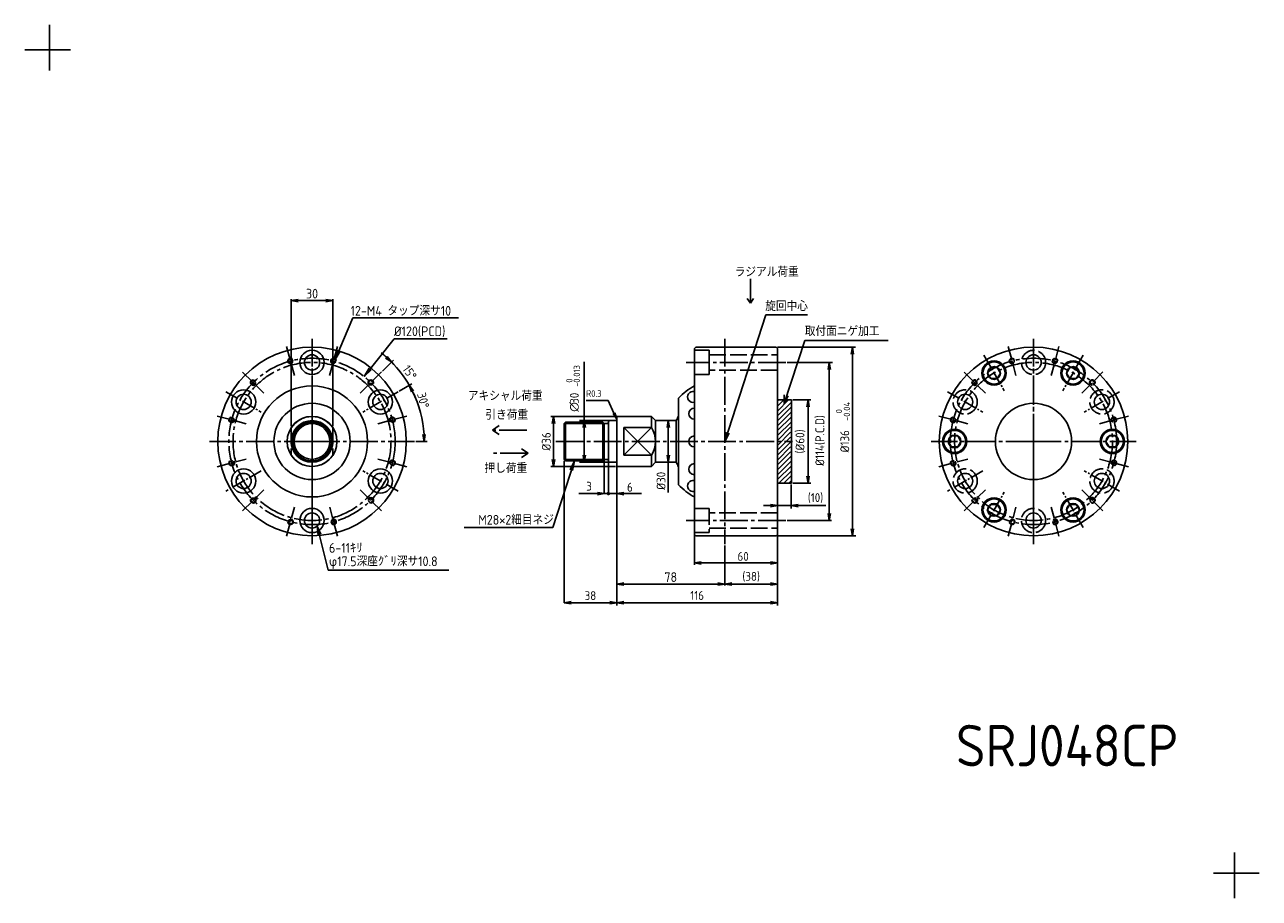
# Model space of a CAD drawing. Header units: millimetres. Extents: x 0 to 891, y 0 to 630.
import ezdxf
from ezdxf.enums import TextEntityAlignment as Align

# ---------------------------------------------------------------- set-up
doc = ezdxf.new("R2010")
doc.units = ezdxf.units.MM
doc.header["$LTSCALE"] = 2
for name, pattern in [('AM_ISO02W050', [7.5, 6, -1.5]), ('Amconstr', [9999, 9999, 0]), ('GEN7', [13.75, 10, -1.25, 1.25, -1.25]), ('GEN7A', [6.875, 5, -0.625, 0.625, -0.625])]:
    doc.linetypes.add(name, pattern=pattern)
for name, color, linetype in [('4', 3, 'Continuous'), ('5', 3, 'Continuous'), ('6', 2, 'Continuous'), ('7', 4, 'GEN7'), ('7A', 4, 'GEN7A')]:
    doc.layers.add(name, color=color, linetype=linetype)
for name, color, linetype, lineweight in [('AM_0N', 7, 'Continuous', 50), ('AM_3', 6, 'AM_ISO02W050', 25), ('AM_5', 3, 'Continuous', 25), ('AM_8', 1, 'Continuous', 25), ('AM_CL', 1, 'Amconstr', 25)]:
    doc.layers.add(name, color=color, linetype=linetype, lineweight=lineweight)
doc.styles.add('ACISOTS', font='isocp.shx', dxfattribs={"bigfont": 'extfont.shx'})
doc.styles.get("Standard").update_dxf_attribs({"font": 'ISOCP.SHX', "bigfont": 'EXTFONT.SHX'})
doc.dimstyles.new('AM_ISO$0', dxfattribs={"dimtxt": 3.5, "dimasz": 2.5, "dimexe": 1, "dimexo": 1, "dimgap": 1.5, "dimtad": 1, "dimdsep": 46, "dimtxsty": 'STANDARD', "dimcen": 0, "dimclrd": 256, "dimclre": 256, "dimclrt": 2, "dimadec": 0, "dimazin": 2, "dimtp": 0.1, "dimtm": 0.1, "dimtfac": 0.71, "dimtdec": 3, "dimtmove": 0, "dimatfit": 3, "dimfxl": 1, "dimlwd": -1, "dimlwe": -1, "dimarcsym": 0})
doc.dimstyles.new('GEN-ISO', dxfattribs={"dimscale": 2, "dimtxt": 3.2, "dimasz": 2.5, "dimexe": 1, "dimexo": 0.5, "dimgap": 1, "dimtad": 1, "dimdsep": 46, "dimtxsty": 'STANDARD', "dimblk1": 'OPEN', "dimblk2": 'OPEN', "dimsah": 1, "dimcen": 0, "dimclrd": 256, "dimclre": 256, "dimclrt": 2, "dimadec": 0, "dimazin": 0, "dimtp": 0.1, "dimtm": 0.1, "dimtfac": 0.71, "dimtdec": 3, "dimtmove": 0, "dimatfit": 3, "dimldrblk": 'OPEN', "dimfxl": 1, "dimtzin": 0, "dimarcsym": 0})
doc.dimstyles.new('GEN-ISO$2', dxfattribs={"dimscale": 2, "dimtxt": 3.2, "dimasz": 2.5, "dimexe": 1, "dimexo": 0.5, "dimgap": 1, "dimtad": 1, "dimdsep": 46, "dimtxsty": 'STANDARD', "dimblk1": 'OPEN', "dimblk2": 'OPEN', "dimsah": 1, "dimcen": 0, "dimclrd": 256, "dimclre": 256, "dimclrt": 2, "dimadec": 0, "dimazin": 0, "dimtp": 0.1, "dimtm": 0.1, "dimtfac": 0.71, "dimtdec": 3, "dimtmove": 0, "dimatfit": 3, "dimldrblk": 'OPEN', "dimfxl": 1, "dimtzin": 0, "dimarcsym": 0})

# ---------------------------------------------------------------- blocks, each defined once
blk = doc.blocks.new('_OPEN')
at = {"color": 0, "linetype": 'ByBlock'}
for p, q in [((-1, 0.17), (0, 0)), ((0, 0), (-1, -0.17)), ((0, 0), (-1, 0))]:
    blk.add_line(p, q, dxfattribs=at)
blk = doc.blocks.new('GENDOT')
blk.add_line((0, 0), (-1, 0))
at = {"const_width": 0.25}
blk.add_lwpolyline([(-0.125, 0, 1), (0.125, 0, 1)], format="xyb", close=True, dxfattribs=at)
blk = doc.blocks.new('*D23')
at = {"layer": '5', "lineweight": -2, "transparency": 16777216}
for p, q in [((553.27, 298.46), (553.27, 281.15)), ((543.27, 263.46), (543.27, 285.15)), ((538.27, 283.15), (533.27, 283.15)), ((543.27, 283.15), (553.27, 283.15)), ((558.27, 283.15), (578.15, 283.15))]:
    blk.add_line(p, q, dxfattribs=at)
at = {"layer": 'DEFPOINTS', "color": 0, "transparency": 16777216}
for p in [(553.27, 299.46), (553.27, 283.15), (543.27, 262.46)]:
    blk.add_point(p, dxfattribs=at)
at = {"layer": '5', "lineweight": -2, "transparency": 16777216, "xscale": 5, "yscale": 5, "zscale": 5}
blk.add_blockref('_OPEN', (543.27, 283.15), dxfattribs=at)
at = {"layer": '5', "lineweight": -2, "transparency": 16777216, "xscale": 5, "yscale": 5, "zscale": 5, "rotation": 180}
blk.add_blockref('_OPEN', (553.27, 283.15), dxfattribs=at)
at = {"layer": '5', "color": 2, "transparency": 16777216, "insert": (570.71, 288.67), "char_height": 6.4, "attachment_point": 5}
blk.add_mtext('(10)', dxfattribs=at)
blk = doc.blocks.new('*D24')
at = {"layer": '5', "lineweight": -2, "transparency": 16777216}
for p, q in [((554.27, 359.46), (567.37, 359.46)), ((565.37, 354.46), (565.37, 304.46)), ((554.27, 299.46), (567.37, 299.46))]:
    blk.add_line(p, q, dxfattribs=at)
at = {"layer": 'DEFPOINTS', "color": 0, "transparency": 16777216}
for p in [(553.27, 359.46), (553.27, 299.46), (565.37, 299.46)]:
    blk.add_point(p, dxfattribs=at)
at = {"layer": '5', "lineweight": -2, "transparency": 16777216, "xscale": 5, "yscale": 5, "zscale": 5}
for p, rotation in [((565.37, 359.46), 90), ((565.37, 299.46), 270)]:
    blk.add_blockref('_OPEN', p, dxfattribs=dict(at, rotation=rotation))
at = {"layer": '5', "color": 2, "transparency": 16777216, "insert": (559.85, 329.46), "char_height": 6.4, "attachment_point": 5, "rotation": 90}
blk.add_mtext('(%%c60)', dxfattribs=at)
blk = doc.blocks.new('*D27')
at = {"layer": '5', "lineweight": -2, "transparency": 16777216}
for p, q in [((469.25, 344.46), (462.45, 344.46)), ((464.45, 339.46), (464.45, 319.46)), ((469.25, 314.46), (462.45, 314.46)), ((464.45, 314.46), (464.45, 292.65))]:
    blk.add_line(p, q, dxfattribs=at)
at = {"layer": 'DEFPOINTS', "color": 0, "transparency": 16777216}
for p in [(464.45, 344.46), (470.25, 344.46), (470.25, 314.46)]:
    blk.add_point(p, dxfattribs=at)
at = {"layer": '5', "lineweight": -2, "transparency": 16777216, "xscale": 5, "yscale": 5, "zscale": 5}
for p, rotation in [((464.45, 344.46), 90), ((464.45, 314.46), 270)]:
    blk.add_blockref('_OPEN', p, dxfattribs=dict(at, rotation=rotation))
at = {"layer": '5', "color": 2, "transparency": 16777216, "insert": (459.25, 301.06), "char_height": 6.4, "attachment_point": 5, "rotation": 90}
blk.add_mtext('%%c30', dxfattribs=at)
blk = doc.blocks.new('*D25')
at = {"layer": '5', "lineweight": -2, "transparency": 16777216}
for p, q in [((426.27, 347.46), (379.63, 347.46)), ((381.63, 316.46), (381.63, 342.46)), ((426.27, 311.46), (379.63, 311.46))]:
    blk.add_line(p, q, dxfattribs=at)
at = {"layer": 'DEFPOINTS', "color": 0, "transparency": 16777216}
for p in [(381.63, 347.46), (427.27, 347.46), (427.27, 311.46)]:
    blk.add_point(p, dxfattribs=at)
at = {"layer": '5', "lineweight": -2, "transparency": 16777216, "xscale": 5, "yscale": 5, "zscale": 5}
for p, rotation in [((381.63, 347.46), 90), ((381.63, 311.46), 270)]:
    blk.add_blockref('_OPEN', p, dxfattribs=dict(at, rotation=rotation))
at = {"layer": '5', "color": 2, "transparency": 16777216, "insert": (376.43, 329.46), "char_height": 6.4, "attachment_point": 5, "rotation": 90}
blk.add_mtext('%%C36', dxfattribs=at)
blk = doc.blocks.new('*D28')
at = {"layer": '5', "lineweight": -2, "transparency": 16777216}
for p, q in [((427.27, 310.46), (427.27, 211.17)), ((543.27, 263.48), (543.27, 211.17)), ((538.27, 213.17), (432.27, 213.17))]:
    blk.add_line(p, q, dxfattribs=at)
at = {"layer": 'DEFPOINTS', "color": 0, "transparency": 16777216}
for p in [(427.27, 311.46), (543.27, 264.48), (427.27, 213.17)]:
    blk.add_point(p, dxfattribs=at)
at = {"layer": '5', "lineweight": -2, "transparency": 16777216, "xscale": 5, "yscale": 5, "zscale": 5, "rotation": 180}
blk.add_blockref('_OPEN', (427.27, 213.17), dxfattribs=at)
at = {"layer": '5', "lineweight": -2, "transparency": 16777216, "xscale": 5, "yscale": 5, "zscale": 5}
blk.add_blockref('_OPEN', (543.27, 213.17), dxfattribs=at)
at = {"layer": '5', "color": 2, "transparency": 16777216, "insert": (485.27, 218.37), "char_height": 6.4, "attachment_point": 5}
blk.add_mtext('116', dxfattribs=at)
blk = doc.blocks.new('*D26')
at = {"layer": 'AM_5', "lineweight": -2, "transparency": 16777216}
for p, q in [((258.16, 380.25), (266.08, 388.17)), ((270.37, 365.83), (279.28, 370.98))]:
    blk.add_line(p, q, dxfattribs=at)
for start, end in [(48.53653, 52.07306), (30, 45), (22.92694, 26.46347)]:
    blk.add_arc((207.38, 329.47), 81.02, start, end, dxfattribs=at)
at = {"layer": 'DEFPOINTS', "color": 0, "transparency": 16777216}
for p in [(257.45, 379.54), (269.44, 381.55), (269.5, 365.33), (242.14, 364.23), (243.95, 350.58)]:
    blk.add_point(p, dxfattribs=at)
at = {"layer": 'AM_5', "lineweight": -2, "transparency": 16777216, "xscale": 5, "yscale": 5, "zscale": 5}
for p, rotation in [((264.67, 386.76), 316.7682659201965), ((277.54, 369.98), 118.2317340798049)]:
    blk.add_blockref('_OPEN', p, dxfattribs=dict(at, rotation=rotation))
at = {"layer": 'AM_5', "color": 2, "transparency": 16777216, "insert": (277.81, 379.21), "char_height": 6.4, "attachment_point": 5, "rotation": 305.23129}
blk.add_mtext('15°', dxfattribs=at)
blk = doc.blocks.new('*D29')
at = {"layer": '5', "transparency": 16777216}
for p, q in [((427.27, 310.46), (427.27, 225.64)), ((505.27, 253.46), (505.27, 225.64)), ((500.27, 226.64), (432.27, 226.64))]:
    blk.add_line(p, q, dxfattribs=at)
at = {"layer": 'DEFPOINTS', "color": 0, "transparency": 16777216}
for p in [(427.27, 311.46), (505.27, 254.46), (427.27, 226.64)]:
    blk.add_point(p, dxfattribs=at)
at = {"layer": '5', "transparency": 16777216, "xscale": 5, "yscale": 5, "zscale": 5, "rotation": 180}
blk.add_blockref('_OPEN', (427.27, 226.64), dxfattribs=at)
at = {"layer": '5', "transparency": 16777216, "xscale": 5, "yscale": 5, "zscale": 5}
blk.add_blockref('_OPEN', (505.27, 226.64), dxfattribs=at)
at = {"layer": '5', "color": 2, "transparency": 16777216, "insert": (466.27, 231.64), "char_height": 7, "attachment_point": 5}
blk.add_mtext('78', dxfattribs=at)
blk = doc.blocks.new('*D30')
at = {"layer": '5', "transparency": 16777216}
for p, q in [((192.36, 340.41), (192.36, 432.04)), ((197.36, 431.04), (217.36, 431.04)), ((222.36, 340.41), (222.36, 432.04))]:
    blk.add_line(p, q, dxfattribs=at)
at = {"layer": 'DEFPOINTS', "color": 0, "transparency": 16777216}
for p in [(222.36, 431.04), (192.36, 339.41), (222.36, 339.41)]:
    blk.add_point(p, dxfattribs=at)
at = {"layer": '5', "transparency": 16777216, "xscale": 5, "yscale": 5, "zscale": 5, "rotation": 180}
blk.add_blockref('_OPEN', (192.36, 431.04), dxfattribs=at)
at = {"layer": '5', "transparency": 16777216, "xscale": 5, "yscale": 5, "zscale": 5}
blk.add_blockref('_OPEN', (222.36, 431.04), dxfattribs=at)
at = {"layer": '5', "color": 2, "transparency": 16777216, "insert": (207.36, 436.04), "char_height": 7, "attachment_point": 5}
blk.add_mtext('30', dxfattribs=at)
blk = doc.blocks.new('*S5')
at = {"layer": 'AM_5', "color": 3}
for p, q in [((405.28, 359.11), (421.16, 359.11)), ((421.16, 359.11), (425.27, 349.93))]:
    blk.add_line(p, q, dxfattribs=at)
at = {"layer": 'AM_5', "color": 3, "linetype": 'Continuous'}
for p, q in [((424.68, 349.67), (427.27, 345.46)), ((425.27, 349.93), (427.27, 345.46)), ((427.27, 345.46), (425.86, 350.19))]:
    blk.add_line(p, q, dxfattribs=at)
at = {"layer": 'AM_5', "color": 2, "insert": (416.26, 361.56), "char_height": 4.9, "attachment_point": 9, "style": 'ACISOTS'}
blk.add_mtext('R0.3', dxfattribs=at)

msp = doc.modelspace()

# ---------------------------------------------------------------- hatches: boundary and pattern name
at = {"layer": 'AM_8'}
h = msp.add_hatch(dxfattribs=at)
h.set_pattern_fill('_U', color=256, scale=2.5, angle=45, style=0, pattern_type=0)
h.set_pattern_definition([(45, (-772.0669, 581.0888), (-1.767767, 1.767767), [])])
h.paths.add_polyline_path([(543.272, 299.458), (543.272, 359.458), (553.272, 359.458), (553.272, 340.016), (552.732, 340.016), (552.732, 318.901), (553.272, 318.901), (553.272, 299.458)])

# ---------------------------------------------------------------- linework, layer by layer
for p, q in [((484.272, 397.458), (483.272, 396.458)), ((483.272, 396.458), (483.272, 262.458)), ((542.272, 397.458), (484.272, 397.458)), ((542.272, 397.458), (543.272, 396.458)), ((543.272, 262.458), (543.272, 396.458)), ((697.263, 382.822), (694.953, 378.822)), ((694.953, 378.822), (697.263, 374.822)), ((701.881, 382.822), (697.263, 382.822)), ((697.263, 374.822), (701.881, 374.822)), ((704.191, 378.822), (701.881, 382.822)), ((701.881, 374.822), (704.191, 378.822)), ((754.263, 382.822), (751.953, 378.822)), ((751.953, 378.822), (754.263, 374.822)), ((758.881, 382.822), (754.263, 382.822)), ((754.263, 374.822), (758.881, 374.822)), ((758.881, 374.822), (761.191, 378.822)), ((471.895, 360.675), (471.895, 347.831)), ((471.895, 311.086), (471.895, 347.831)), ((390.372, 343.458), (389.272, 342.358)), ((389.272, 342.358), (389.272, 329.458)), ((417.172, 343.458), (390.372, 343.458)), ((390.372, 343.458), (390.372, 329.458)), ((418.272, 342.358), (417.172, 343.458)), ((417.172, 343.458), (417.172, 329.458)), ((418.272, 342.358), (418.272, 342.358)), ((418.272, 342.358), (418.272, 329.458)), ((418.272, 342.358), (420.272, 342.358)), ((422.272, 344.458), (421.272, 344.191)), ((421.272, 344.191), (421.272, 329.458)), ((426.972, 344.458), (422.272, 344.458)), ((452.272, 347.458), (427.272, 347.458)), ((427.272, 311.458), (427.272, 347.458)), ((452.272, 339.408), (432.272, 339.408)), ((432.272, 339.408), (432.272, 319.509)), ((452.272, 339.408), (432.272, 319.509)), ((432.272, 339.408), (452.272, 319.509)), ((455.272, 344.458), (452.272, 347.458)), ((452.272, 347.458), (452.272, 339.408)), ((470.249, 344.458), (455.272, 344.458)), ((455.272, 344.458), (455.272, 329.458)), ((470.249, 344.458), (470.249, 329.458)), ((668.763, 333.458), (666.453, 329.458)), ((673.381, 333.458), (668.763, 333.458)), ((675.691, 329.458), (673.381, 333.458)), ((782.609, 333.458), (780.299, 329.458)), ((787.228, 333.458), (782.609, 333.458)), ((789.537, 329.458), (787.228, 333.458)), ((389.272, 316.558), (389.272, 329.458)), ((390.372, 315.458), (390.372, 329.458)), ((417.172, 315.458), (417.172, 329.458)), ((418.272, 316.558), (418.272, 329.458)), ((421.272, 314.726), (421.272, 329.458)), ((455.272, 314.458), (455.272, 329.458)), ((470.249, 314.458), (470.249, 329.458)), ((666.453, 329.458), (668.763, 325.458)), ((668.763, 325.458), (673.381, 325.458)), ((673.381, 325.458), (675.691, 329.458)), ((780.299, 329.458), (782.609, 325.458)), ((782.609, 325.458), (787.228, 325.458)), ((787.228, 325.458), (789.537, 329.458)), ((390.372, 315.458), (389.272, 316.558)), ((417.172, 315.458), (390.372, 315.458)), ((418.272, 316.558), (417.172, 315.458)), ((418.272, 316.558), (420.272, 316.558)), ((418.272, 316.558), (418.272, 316.558)), ((422.272, 314.458), (421.272, 314.726)), ((426.972, 314.458), (422.272, 314.458)), ((432.272, 319.509), (452.272, 319.509)), ((452.272, 311.458), (452.272, 319.509)), ((455.272, 314.458), (452.272, 311.458)), ((470.249, 314.458), (455.272, 314.458)), ((452.272, 311.458), (427.272, 311.458)), ((471.895, 298.242), (471.895, 311.086)), ((483.272, 262.458), (483.272, 298.352)), ((697.263, 284.095), (694.953, 280.095)), ((694.953, 280.095), (697.263, 276.095)), ((701.881, 284.095), (697.263, 284.095)), ((704.191, 280.095), (701.881, 284.095)), ((701.881, 276.095), (704.191, 280.095)), ((754.263, 284.095), (751.953, 280.095)), ((751.953, 280.095), (754.263, 276.095)), ((758.881, 284.095), (754.263, 284.095)), ((761.191, 280.095), (758.881, 284.095)), ((758.881, 276.095), (761.191, 280.095)), ((697.263, 276.095), (701.881, 276.095)), ((754.263, 276.095), (758.881, 276.095)), ((483.272, 262.458), (484.272, 261.458)), ((484.272, 261.458), (542.272, 261.458)), ((543.272, 262.458), (542.272, 261.458))]:
    msp.add_line(p, q)
for centre, radius in [((207.362, 329.458), 68), ((207.362, 386.458), 8.75), ((728.072, 329.458), 68), ((191.826, 387.421), 1.621), ((207.362, 386.458), 5.5), ((222.889, 387.424), 1.621), ((699.572, 378.822), 8.75), ((699.572, 378.822), 8), ((699.572, 378.822), 4.619), ((728.072, 386.458), 5.5), ((756.572, 378.822), 8.75), ((756.572, 378.822), 8), ((756.572, 378.822), 4.619), ((157.999, 357.958), 8.75), ((164.926, 371.888), 1.621), ((207.362, 329.458), 40.056), ((256.726, 357.958), 8.75), ((249.792, 371.895), 1.621), ((157.999, 357.958), 5.5), ((207.362, 329.458), 27.5), ((256.726, 357.958), 5.5), ((678.709, 357.958), 5.5), ((728.072, 329.458), 27.5), ((777.435, 357.958), 5.5), ((149.397, 344.985), 1.621), ((207.362, 329.458), 18), ((207.362, 329.458), 15), ((207.362, 329.458), 14.732), ((207.362, 329.458), 14), ((207.362, 329.458), 12.9), ((265.325, 344.995), 1.621), ((671.072, 329.458), 8.75), ((671.072, 329.458), 8), ((671.072, 329.458), 4.619), ((784.918, 329.458), 8.75), ((784.918, 329.458), 8), ((784.918, 329.458), 4.619), ((149.399, 313.922), 1.621), ((265.328, 313.932), 1.621), ((157.999, 300.958), 8.75), ((157.999, 300.958), 5.5), ((256.726, 300.958), 8.75), ((256.726, 300.958), 5.5), ((678.709, 300.958), 5.5), ((777.435, 300.958), 5.5), ((164.933, 287.022), 1.621), ((249.799, 287.029), 1.621), ((699.572, 280.095), 8.75), ((699.572, 280.095), 8), ((756.572, 280.095), 8.75), ((756.572, 280.095), 8), ((207.362, 272.458), 8.75), ((207.362, 272.458), 5.5), ((699.572, 280.095), 4.619), ((728.072, 272.458), 5.5), ((756.572, 280.095), 4.619), ((191.836, 271.493), 1.621), ((222.899, 271.496), 1.621)]:
    msp.add_circle(centre, radius)
for centre, radius, start, end in [((191.826, 387.421), 2, 40, 310), ((222.889, 387.424), 2, 10, 280), ((164.926, 371.888), 2, 70, 340), ((249.792, 371.895), 2, 340, 250), ((505.272, 329.458), 45.7, 118.776907, 136.916426), ((482.394, 361.58), 4, 77.319136, 282.680864), ((505.272, 329.458), 38.1, 151.169056, 156.81503), ((483.272, 349.458), 4, 90, 270), ((149.397, 344.985), 2, 100, 10), ((207.362, 329.458), 18, 33.55731, 146.44269), ((265.325, 344.995), 2, 310, 220), ((420.272, 343.358), 1, 270, 0), ((426.972, 344.758), 0.3, 270, 0), ((437.272, 329.458), 18, 326.44269, 33.55731), ((483.272, 329.458), 4, 90, 270), ((149.399, 313.922), 2, 130, 40), ((207.362, 329.458), 18, 213.55731, 326.44269), ((265.328, 313.932), 2, 280, 190), ((420.272, 315.558), 1, 0, 90), ((426.972, 314.158), 0.3, 0, 90), ((505.272, 329.458), 38.1, 203.18497, 208.830944), ((483.272, 309.458), 4, 90, 270), ((505.272, 329.458), 45.7, 223.083574, 241.223093), ((482.394, 297.337), 4, 77.319136, 282.680864), ((164.933, 287.022), 2, 160, 70), ((249.799, 287.029), 2, 250, 160), ((191.836, 271.493), 2, 190, 100), ((222.899, 271.496), 2, 220, 130)]:
    msp.add_arc(centre, radius, start, end)
at = {"layer": '4'}
for p, q in [((223.988, 388.615), (225.89, 395.401)), ((223.988, 388.615), (227.585, 394.676)), ((244.902, 376.272), (248.57, 382.305)), ((244.902, 376.272), (250.006, 381.15)), ((548.074, 356.911), (547.979, 363.041)), ((548.074, 356.911), (551.09, 362.459)), ((505.272, 329.458), (506.102, 336.109)), ((505.272, 329.458), (508.426, 335.547)), ((396.705, 315.458), (393.692, 309.073)), ((396.705, 315.458), (395.447, 308.511)), ((427.272, 311.458), (427.272, 291.854)), ((213.756, 262.634), (211.061, 268.387)), ((211.061, 268.387), (211.814, 261.902))]:
    msp.add_line(p, q, dxfattribs=at)
at = {"layer": '5'}
for p, q in [((236.861, 418.711), (223.988, 388.615)), ((313.106, 418.711), (236.861, 418.711)), ((266.703, 403.389), (244.902, 376.272)), ((304.841, 403.389), (266.703, 403.389)), ((563.084, 402.216), (548.074, 356.911)), ((623.069, 402.216), (563.084, 402.216)), ((543.272, 397.458), (599.469, 397.458)), ((597.299, 392.458), (597.299, 266.458)), ((403.772, 386.961), (403.772, 339.458)), ((550.272, 386.458), (582.88, 386.458)), ((580.584, 381.458), (580.584, 277.458)), ((418.272, 342.358), (389.272, 342.358)), ((422.272, 344.458), (400.486, 344.458)), ((403.772, 344.458), (402.939, 339.458)), ((404.606, 339.458), (403.772, 344.458)), ((403.772, 339.458), (403.772, 319.458)), ((282.362, 329.458), (290.397, 329.458)), ((381.268, 267.457), (396.705, 315.458)), ((418.272, 316.558), (389.272, 316.558)), ((389.272, 315.558), (389.272, 213.163)), ((422.272, 314.458), (400.486, 314.458)), ((402.939, 319.458), (403.772, 314.458)), ((403.772, 314.458), (404.606, 319.458)), ((403.772, 314.458), (403.772, 319.458)), ((418.272, 316.558), (418.272, 291.854)), ((421.272, 314.726), (421.272, 291.854)), ((421.272, 314.726), (421.272, 291.854)), ((427.272, 310.458), (427.272, 289.458)), ((427.272, 310.458), (427.272, 239.458)), ((427.272, 310.458), (427.272, 239.458)), ((413.272, 291.854), (400.006, 291.854)), ((416.272, 291.854), (411.272, 291.854)), ((421.272, 291.854), (418.272, 291.854)), ((421.272, 291.854), (427.272, 291.854)), ((426.272, 291.854), (431.272, 291.854)), ((432.272, 291.854), (445.234, 291.854)), ((218.943, 236.707), (211.061, 268.387)), ((317.064, 267.457), (381.268, 267.457)), ((550.272, 272.458), (582.366, 272.458)), ((483.272, 262.458), (483.272, 240.543)), ((543.272, 261.458), (599.896, 261.458)), ((543.272, 261.458), (543.272, 239.458)), ((543.272, 261.458), (543.272, 239.458)), ((505.272, 254.458), (505.272, 239.458)), ((505.272, 254.458), (505.272, 225.671)), ((538.272, 241.854), (488.272, 241.854)), ((306.06, 236.707), (218.943, 236.707)), ((538.272, 226.643), (510.272, 226.643)), ((422.272, 213.168), (394.272, 213.168))]:
    msp.add_line(p, q, dxfattribs=at)
msp.add_arc((207.362, 329.458), 81.035, 3.535821, 26.464179, dxfattribs=at)
at = {"layer": '7'}
for p, q in [((523.716, 429.255), (523.716, 446.679)), ((523.716, 429.255), (521.474, 432.586)), ((523.716, 429.255), (525.957, 432.586)), ((207.362, 329.458), (207.362, 403.458)), ((207.362, 403.458), (207.362, 255.458)), ((505.272, 403.458), (505.272, 255.458)), ((728.072, 329.458), (728.072, 403.458)), ((728.072, 403.458), (728.072, 255.458)), ((549.272, 386.458), (477.272, 386.458)), ((207.362, 292.458), (207.362, 366.458)), ((337.693, 337.689), (342.43, 340.878)), ((362.478, 337.689), (337.693, 337.689)), ((337.693, 337.689), (342.43, 334.5)), ((207.362, 329.458), (133.362, 329.458)), ((207.362, 329.458), (207.362, 255.458)), ((207.362, 329.458), (281.362, 329.458)), ((363.196, 321.029), (338.41, 321.029)), ((363.268, 320.98), (358.531, 324.169)), ((363.268, 320.98), (358.531, 317.792)), ((383.272, 329.458), (554.232, 329.458)), ((728.072, 329.458), (654.072, 329.458)), ((728.072, 329.458), (802.072, 329.458)), ((728.072, 329.458), (728.072, 255.458)), ((549.272, 272.458), (477.272, 272.458))]:
    msp.add_line(p, q, dxfattribs=at)
for centre, radius in [((207.36, 329.469), 60), ((207.362, 329.458), 57), ((728.069, 329.469), 60), ((728.072, 329.458), 57)]:
    msp.add_circle(centre, radius, dxfattribs=at)
at = {"layer": '7A'}
for p, q in [((189.024, 397.879), (194.628, 376.963)), ((225.691, 397.882), (220.087, 376.966)), ((709.733, 397.879), (715.338, 376.963)), ((746.401, 397.882), (740.796, 376.966)), ((692.197, 391.596), (706.947, 366.048)), ((763.947, 391.596), (749.197, 366.048)), ((157.27, 379.543), (172.582, 364.232)), ((257.447, 379.551), (242.136, 364.239)), ((677.98, 379.543), (693.291, 364.232)), ((778.157, 379.551), (762.845, 364.239)), ((145.225, 365.333), (170.773, 350.583)), ((269.5, 365.333), (243.952, 350.583)), ((665.935, 365.333), (691.482, 350.583)), ((790.209, 365.333), (764.662, 350.583)), ((138.939, 347.787), (159.855, 342.183)), ((275.783, 347.797), (254.867, 342.193)), ((659.648, 347.787), (680.564, 342.183)), ((796.493, 347.797), (775.577, 342.193)), ((138.942, 311.12), (159.857, 316.724)), ((275.786, 311.13), (254.87, 316.734)), ((659.651, 311.12), (680.567, 316.724)), ((796.496, 311.13), (775.58, 316.734)), ((170.773, 308.333), (145.225, 293.583)), ((269.5, 293.583), (243.952, 308.333)), ((691.482, 308.333), (665.935, 293.583)), ((790.209, 293.583), (764.662, 308.333)), ((157.278, 279.366), (172.589, 294.678)), ((257.455, 279.374), (242.143, 294.685)), ((677.987, 279.366), (693.299, 294.678)), ((778.164, 279.374), (762.853, 294.685)), ((692.197, 267.321), (706.947, 292.869)), ((763.947, 267.321), (749.197, 292.869)), ((189.034, 261.035), (194.638, 281.951)), ((225.701, 261.038), (220.097, 281.953)), ((709.743, 261.035), (715.348, 281.951)), ((746.411, 261.038), (740.806, 281.953))]:
    msp.add_line(p, q, dxfattribs=at)
at = {"layer": 'AM_0N'}
msp.add_line((761.191, 378.822), (758.881, 382.822), dxfattribs=at)
at = {"layer": 'AM_3'}
for p, q in [((483.272, 395.208), (494.072, 395.208)), ((494.072, 395.208), (494.072, 391.958)), ((494.072, 380.958), (494.072, 391.958)), ((494.072, 391.958), (543.272, 391.958)), ((494.072, 377.708), (483.272, 377.708)), ((543.272, 380.958), (494.072, 380.958)), ((494.072, 380.958), (494.072, 377.708)), ((192.362, 339.408), (192.362, 319.509)), ((222.362, 339.408), (222.362, 319.509)), ((494.072, 281.208), (483.272, 281.208)), ((494.072, 281.208), (494.072, 263.708)), ((543.272, 277.958), (494.072, 277.958)), ((483.272, 263.708), (494.072, 263.708)), ((494.072, 266.958), (543.272, 266.958))]:
    msp.add_line(p, q, dxfattribs=at)
for centre in [(728.072, 386.458), (678.709, 357.958), (777.435, 357.958), (678.709, 300.958), (777.435, 300.958), (728.072, 272.458)]:
    msp.add_circle(centre, 8.75, dxfattribs=at)
at = {"layer": 'AM_3', "ltscale": 0.2}
for centre in [(712.535, 387.421), (743.598, 387.424), (685.635, 371.888), (770.501, 371.895), (670.106, 344.985), (786.035, 344.995), (670.109, 313.922), (786.038, 313.932), (685.643, 287.022), (770.508, 287.029), (712.546, 271.493), (743.609, 271.496)]:
    msp.add_circle(centre, 1.621, dxfattribs=at)
for centre, start, end in [((712.535, 387.421), 40, 310), ((743.598, 387.424), 10, 280), ((685.635, 371.888), 70, 340), ((770.501, 371.895), 340, 250), ((670.106, 344.985), 100, 10), ((786.035, 344.995), 310, 220), ((670.109, 313.922), 130, 40), ((786.038, 313.932), 280, 190), ((685.643, 287.022), 160, 70), ((770.508, 287.029), 250, 160), ((712.546, 271.493), 190, 100), ((743.609, 271.496), 220, 130)]:
    msp.add_arc(centre, 2, start, end, dxfattribs=at)
at = {"layer": 'AM_5'}
for p, q in [((534.949, 420.717), (505.272, 329.458)), ((538.36, 420.717), (534.949, 420.717)), ((565.017, 420.717), (538.36, 420.717))]:
    msp.add_line(p, q, dxfattribs=at)
at = {"layer": 'AM_CL'}
for p, q in [((18, 597), (18, 630)), ((33, 612), (0, 612)), ((543.272, 359.458), (553.272, 359.458)), ((553.272, 359.458), (553.272, 315.572)), ((553.272, 315.572), (553.272, 299.458)), ((553.272, 299.458), (543.272, 299.458)), ((873, 33), (873, 0)), ((858, 18), (891, 18))]:
    msp.add_line(p, q, dxfattribs=at)

# ---------------------------------------------------------------- block references
at = {"layer": '5'}
for name, p, xscale, yscale, zscale, rotation in [('_OPEN', (597.299, 397.458), -5, 5, 5, 270), ('_OPEN', (580.584, 386.458), -5, 5, 5, 270), ('_OPEN', (288.397, 329.458), 4.999999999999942, 4.999999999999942, 4.999999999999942, 271.7679103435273), ('GENDOT', (421.272, 291.854), 5, 5, 5, 180), ('_OPEN', (427.272, 291.854), 5, 5, 5, 180), ('_OPEN', (580.584, 272.458), -5, 5, 5, 90), ('_OPEN', (597.299, 261.458), -5, 5, 5, 90), ('_OPEN', (543.272, 241.861), -5, 5, 5, 180), ('_OPEN', (543.272, 226.643), -5, 5, 5, 180), ('_OPEN', (427.272, 213.168), -5, 5, 5, 180)]:
    msp.add_blockref(name, p, dxfattribs=dict(at, xscale=xscale, yscale=yscale, zscale=zscale, rotation=rotation))
at = {"layer": '5', "yscale": 5, "zscale": 5}
for p, xscale in [((418.272, 291.854), 5), ((483.272, 241.851), -5), ((505.272, 226.643), -5), ((389.272, 213.163), -5)]:
    msp.add_blockref('_OPEN', p, dxfattribs=dict(at, xscale=xscale))
at = {"layer": 'AM_5'}
msp.add_blockref('*S5', (0, 0), dxfattribs=at)

# ---------------------------------------------------------------- texts
at = {"color": 2, "style": 'ACISOTS'}
for s, p in [('12-M4 タップ深サ10', (235.188, 420.164)), ('%%C120(PCD)', (266.573, 405.398)), ('取付面ニゲ加工', (562.954, 405.476)), ('6-11ｷﾘ', (219.621, 249.193)), ('φ17.5深座ｸﾞﾘ深サ10.8', (219.621, 239.516))]:
    msp.add_text(s, height=7, dxfattribs=at).set_placement(p)
at = {"color": 3}
for s, p in [('-0.013', (400.73, 368.813)), ('0', (395.348, 371.863)), ('-0.04', (595.644, 344.261)), ('0', (589.922, 349.735))]:
    msp.add_text(s, height=4.544, rotation=90, dxfattribs=at).set_placement(p)
at = {"color": 2}
for s, p in [('30', (399.852, 356.623)), ('∅', (399.547, 350.832))]:
    msp.add_text(s, height=6.4, rotation=90, dxfattribs=at).set_placement(p)
at = {"layer": '5', "color": 2, "char_height": 6.4, "attachment_point": 5}
for s, insert, rotation in [('30°', (287.586, 359.118), 285), ('%%c114(P.C.D)', (574.144, 330.135), 90), ('%%c136', (591.84, 329.585), 90)]:
    msp.add_mtext(s, dxfattribs=dict(at, insert=insert, rotation=rotation))
for s, insert in [('3', (407.284, 297.172)), ('6', (436.748, 296.449)), ('60', (518.469, 246.563)), ('(38)', (524.272, 231.843)), ('38', (408.272, 218.266))]:
    msp.add_mtext(s, dxfattribs=dict(at, insert=insert))
at = {"layer": '5', "color": 2, "insert": (381.901, 269.446), "char_height": 7, "attachment_point": 9, "style": 'ACISOTS'}
msp.add_mtext('M28×2細目ネジ', dxfattribs=at)
at = {"layer": '6'}
msp.add_text('SRJ048CP', height=30, dxfattribs=at).set_placement((752.346, 95.136), align=Align.CENTER)
at = {"layer": '7', "char_height": 7, "attachment_point": 7, "style": 'ACISOTS'}
for s, insert in [('ラジアル荷重', (512.409, 448.171)), ('アキシャル荷重', (319.832, 358.666)), ('引き荷重', (332.5, 345.097)), ('押し荷重', (331.852, 306.632))]:
    msp.add_mtext(s, dxfattribs=dict(at, insert=insert))
at = {"layer": 'AM_5', "color": 2, "insert": (565.234, 423.496), "char_height": 7, "attachment_point": 9, "style": 'ACISOTS'}
msp.add_mtext('旋回中心', dxfattribs=at)

# ---------------------------------------------------------------- dimensions: what is measured, and where the dimension line sits
at = {"layer": '5'}
for base, p1, p2, picture, middle in [((222.362, 431.045), (192.362, 339.408), (222.362, 339.408), '*D30', (207.362, 436.045)), ((427.272, 226.643), (505.272, 254.458), (427.272, 311.458), '*D29', (466.272, 231.643))]:
    dim = msp.add_linear_dim(base=base, p1=p1, p2=p2, dimstyle='AM_ISO$0', override={"dimtxt": 7, "dimasz": 5, "dimblk1": 'OPEN', "dimblk2": 'OPEN', "dimsah": 1, "dimtp": -0.05, "dimtm": 0.2}, dxfattribs=at)
    dim.commit()
    dim.dimension.update_dxf_attribs({"geometry": picture, "text_midpoint": middle})
for base, p1, angle, text, picture, middle in [((565.372, 299.458), (553.272, 359.458), 90, '(%%c60)', '*D24', (559.852, 329.458)), ((553.272, 283.155), (543.272, 262.458), 180, '(<>)', '*D23', (570.71, 288.675))]:
    dim = msp.add_linear_dim(base=base, p1=p1, p2=(553.272, 299.458), angle=angle, text=text, dimstyle='GEN-ISO', override={"dimdec": 0, "dimzin": 0, "dimtp": 0, "dimtm": 0.013}, dxfattribs=at)
    dim.commit()
    dim.dimension.update_dxf_attribs({"geometry": picture, "text_midpoint": middle})
for base, p1, p2, text, picture, middle in [((381.63, 347.458), (427.272, 311.458), (427.272, 347.458), '%%C<>', '*D25', (381.63, 329.458)), ((464.453, 344.458), (470.249, 314.458), (470.249, 344.458), '%%c<>', '*D27', (464.453, 301.056))]:
    dim = msp.add_linear_dim(base=base, p1=p1, p2=p2, angle=90, text=text, dimstyle='GEN-ISO', override={"dimdec": 0, "dimzin": 0, "dimtp": 0, "dimtm": 0.013}, dxfattribs=at)
    dim.commit()
    dim.dimension.update_dxf_attribs({"geometry": picture, "text_midpoint": middle, "dimtype": 160})
dim = msp.add_linear_dim(base=(427.272, 213.168), p1=(543.272, 264.481), p2=(427.272, 311.458), dimstyle='GEN-ISO', override={"dimdec": 0, "dimzin": 0, "dimtp": 0, "dimtm": 0.013}, dxfattribs=at)
dim.commit()
dim.dimension.update_dxf_attribs({"geometry": '*D28', "text_midpoint": (485.272, 213.168), "dimtype": 160})
at = {"layer": 'AM_5'}
dim = msp.add_angular_dim_2l(base=(269.444, 381.546), line1=((269.5, 365.333), (243.952, 350.583)), line2=((257.455, 379.543), (242.143, 364.232)), dimstyle='GEN-ISO$2', override={"dimdec": 0, "dimzin": 0, "dimtp": 0}, dxfattribs=at)
dim.commit()
dim.dimension.update_dxf_attribs({"geometry": '*D26', "text_midpoint": (273.558, 376.206), "dimtype": 162})

doc.saveas('drawing.dxf')
